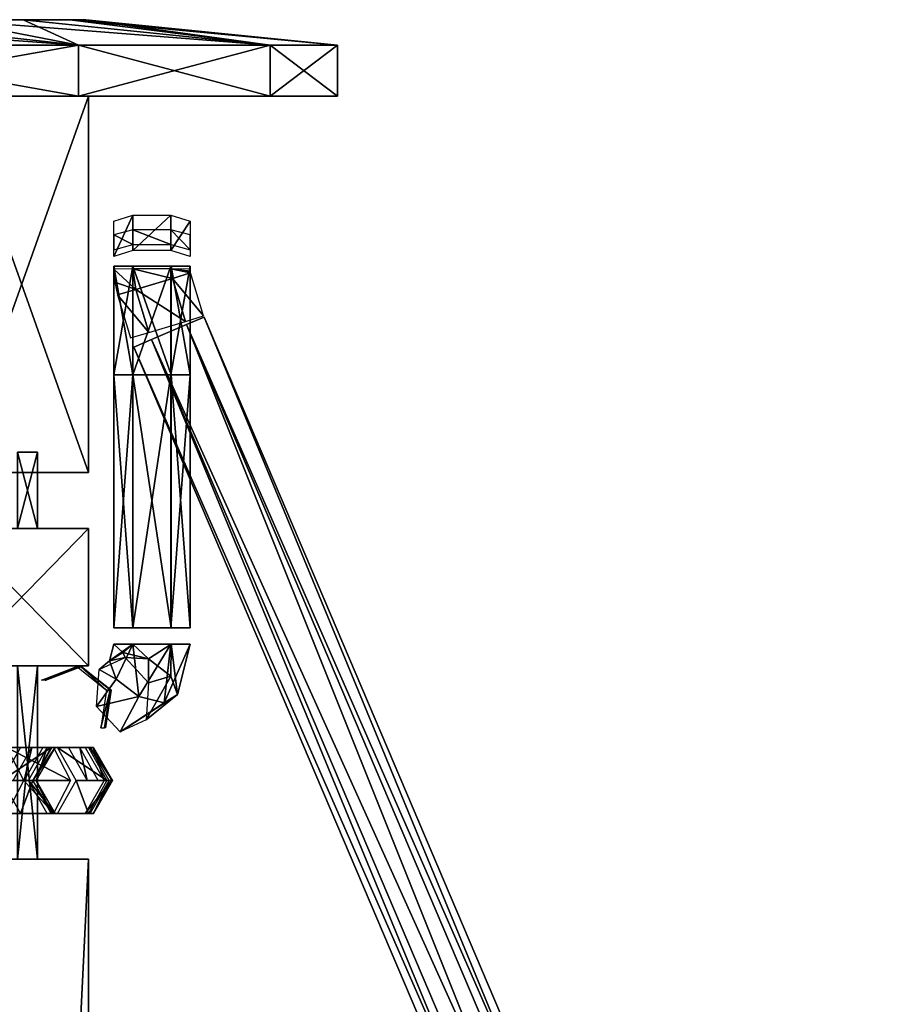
# Model space of a CAD drawing. Header units: millimetres. Extents: x -28.2 to 28.2, y -16.2 to 42.5.
# Tile 8 of 8: x 11.1 to 28.2, y 13.2 to 32.5. Entities that reach past the tile are written whole.
import ezdxf

# ---------------------------------------------------------------- set-up
doc = ezdxf.new("R2010")
doc.units = ezdxf.units.MM
doc.header["$LTSCALE"] = 65.185185
for name, color, linetype in [('10', 7, 'CONTINUOUS'), ('107', 7, 'CONTINUOUS'), ('108', 7, 'CONTINUOUS'), ('109', 7, 'CONTINUOUS'), ('11', 7, 'CONTINUOUS'), ('110', 7, 'CONTINUOUS'), ('111', 7, 'CONTINUOUS'), ('112', 7, 'CONTINUOUS'), ('113', 7, 'CONTINUOUS'), ('114', 7, 'CONTINUOUS'), ('115', 7, 'CONTINUOUS'), ('12', 7, 'CONTINUOUS'), ('13', 7, 'CONTINUOUS'), ('14', 7, 'CONTINUOUS'), ('15', 7, 'CONTINUOUS'), ('16', 7, 'CONTINUOUS'), ('161', 7, 'CONTINUOUS'), ('162', 7, 'CONTINUOUS'), ('163', 7, 'CONTINUOUS'), ('164', 7, 'CONTINUOUS'), ('165', 7, 'CONTINUOUS'), ('166', 7, 'CONTINUOUS'), ('167', 7, 'CONTINUOUS'), ('168', 7, 'CONTINUOUS'), ('169', 7, 'CONTINUOUS'), ('17', 7, 'CONTINUOUS'), ('19', 7, 'CONTINUOUS'), ('2', 7, 'CONTINUOUS'), ('3', 7, 'CONTINUOUS'), ('4', 7, 'CONTINUOUS'), ('5', 7, 'CONTINUOUS'), ('6', 7, 'CONTINUOUS'), ('66', 7, 'CONTINUOUS'), ('67', 7, 'CONTINUOUS'), ('68', 7, 'CONTINUOUS'), ('69', 7, 'CONTINUOUS'), ('70', 7, 'CONTINUOUS'), ('8', 7, 'CONTINUOUS'), ('9', 7, 'CONTINUOUS')]:
    doc.layers.add(name, color=color, linetype=linetype)

msp = doc.modelspace()

# ---------------------------------------------------------------- linework, layer by layer
at = {"layer": '10', "color": 7, "linetype": 'CONTINUOUS'}
for points in [[(12.5, 31, 3.571), (9.866, 31, 8.465), (12.5, 23.6, 3.571), (12.5, 31, 3.571)], [(12.5, 23.6, 3.571), (9.866, 31, 8.465), (9.866, 23.6, 8.465), (12.5, 23.6, 3.571)]]:
    msp.add_3dface(points, dxfattribs=at)
at = {"layer": '107', "linetype": 'CONTINUOUS'}
for points in [[(11.24, 17.55, 2.431), (11.023, 17.55, 3.278), (11.386, 18.2, 3.371), (11.24, 17.55, 2.431)], [(11.603, 18.2, 2.524), (11.24, 17.55, 2.431), (11.386, 18.2, 3.371), (11.603, 18.2, 2.524)], [(12.112, 18.2, 3.557), (11.603, 18.2, 2.524), (11.386, 18.2, 3.371), (12.112, 18.2, 3.557)], [(12.33, 18.2, 2.71), (11.603, 18.2, 2.524), (12.112, 18.2, 3.557), (12.33, 18.2, 2.71)], [(12.476, 17.55, 3.65), (12.33, 18.2, 2.71), (12.112, 18.2, 3.557), (12.476, 17.55, 3.65)], [(12.693, 17.55, 2.803), (12.33, 18.2, 2.71), (12.476, 17.55, 3.65), (12.693, 17.55, 2.803)]]:
    msp.add_3dface(points, dxfattribs=at)
at = {"layer": '108', "linetype": 'CONTINUOUS'}
for points in [[(11.474, 17.55, 0.745), (11.32, 17.55, 2.025), (11.692, 18.2, 2.069), (11.474, 17.55, 0.745)], [(11.846, 18.2, 0.79), (11.474, 17.55, 0.745), (11.692, 18.2, 2.069), (11.846, 18.2, 0.79)], [(12.437, 18.2, 2.159), (11.846, 18.2, 0.79), (11.692, 18.2, 2.069), (12.437, 18.2, 2.159)], [(12.591, 18.2, 0.879), (11.846, 18.2, 0.79), (12.437, 18.2, 2.159), (12.591, 18.2, 0.879)], [(12.809, 17.55, 2.204), (12.591, 18.2, 0.879), (12.437, 18.2, 2.159), (12.809, 17.55, 2.204)], [(12.963, 17.55, 0.924), (12.591, 18.2, 0.879), (12.809, 17.55, 2.204), (12.963, 17.55, 0.924)]]:
    msp.add_3dface(points, dxfattribs=at)
at = {"layer": '109', "linetype": 'CONTINUOUS'}
for points in [[(11.32, 17.55, 2.025), (11.474, 17.55, 0.745), (11.846, 16.9, 0.79), (11.32, 17.55, 2.025)], [(11.32, 17.55, 2.025), (11.846, 16.9, 0.79), (11.692, 16.9, 2.069), (11.32, 17.55, 2.025)], [(12.591, 16.9, 0.879), (12.963, 17.55, 0.924), (12.437, 16.9, 2.159), (12.591, 16.9, 0.879)], [(12.963, 17.55, 0.924), (12.809, 17.55, 2.204), (12.437, 16.9, 2.159), (12.963, 17.55, 0.924)], [(11.692, 16.9, 2.069), (12.591, 16.9, 0.879), (12.437, 16.9, 2.159), (11.692, 16.9, 2.069)], [(11.846, 16.9, 0.79), (12.591, 16.9, 0.879), (11.692, 16.9, 2.069), (11.846, 16.9, 0.79)]]:
    msp.add_3dface(points, dxfattribs=at)
at = {"layer": '11', "color": 7, "linetype": 'CONTINUOUS'}
for points in [[(-16.075, 31, 6.659), (-17.4, 31), (16.075, 31, 6.659), (-16.075, 31, 6.659)], [(-16.075, 31, -6.659), (17.4, 31), (-17.4, 31), (-16.075, 31, -6.659)], [(-17.4, 31), (17.4, 31), (16.075, 31, 6.659), (-17.4, 31)], [(-12.304, 31, -12.304), (16.075, 31, -6.659), (-16.075, 31, -6.659), (-12.304, 31, -12.304)], [(12.304, 31, 12.304), (-16.075, 31, 6.659), (16.075, 31, 6.659), (12.304, 31, 12.304)], [(-12.304, 31, 12.304), (-16.075, 31, 6.659), (12.304, 31, 12.304), (-12.304, 31, 12.304)], [(16.075, 31, -6.659), (17.4, 31), (-16.075, 31, -6.659), (16.075, 31, -6.659)], [(-6.659, 31, -16.076), (12.304, 31, -12.304), (-12.304, 31, -12.304), (-6.659, 31, -16.076)], [(6.659, 31, 16.076), (-12.304, 31, 12.304), (12.304, 31, 12.304), (6.659, 31, 16.076)], [(12.304, 31, -12.304), (16.075, 31, -6.659), (-12.304, 31, -12.304), (12.304, 31, -12.304)], [(6.659, 31, -16.076), (12.304, 31, -12.304), (-6.659, 31, -16.076), (6.659, 31, -16.076)]]:
    msp.add_3dface(points, dxfattribs=at)
at = {"layer": '110', "linetype": 'CONTINUOUS'}
for points in [[(11.783, 18.2, -1.426), (11.408, 17.55, -1.415), (11.849, 18.2, 0.726), (11.783, 18.2, -1.426)], [(11.408, 17.55, -1.415), (11.474, 17.55, 0.738), (11.849, 18.2, 0.726), (11.408, 17.55, -1.415)], [(12.598, 18.2, 0.703), (11.783, 18.2, -1.426), (11.849, 18.2, 0.726), (12.598, 18.2, 0.703)], [(12.533, 18.2, -1.449), (11.783, 18.2, -1.426), (12.598, 18.2, 0.703), (12.533, 18.2, -1.449)], [(12.973, 17.55, 0.692), (12.533, 18.2, -1.449), (12.598, 18.2, 0.703), (12.973, 17.55, 0.692)], [(12.907, 17.55, -1.46), (12.533, 18.2, -1.449), (12.973, 17.55, 0.692), (12.907, 17.55, -1.46)]]:
    msp.add_3dface(points, dxfattribs=at)
at = {"layer": '111', "linetype": 'CONTINUOUS'}
for points in [[(11.474, 17.55, 0.738), (11.408, 17.55, -1.415), (11.783, 16.9, -1.426), (11.474, 17.55, 0.738)], [(11.474, 17.55, 0.738), (11.783, 16.9, -1.426), (11.849, 16.9, 0.726), (11.474, 17.55, 0.738)], [(12.533, 16.9, -1.449), (12.907, 17.55, -1.46), (12.598, 16.9, 0.703), (12.533, 16.9, -1.449)], [(12.907, 17.55, -1.46), (12.973, 17.55, 0.692), (12.598, 16.9, 0.703), (12.907, 17.55, -1.46)], [(11.783, 16.9, -1.426), (12.533, 16.9, -1.449), (11.849, 16.9, 0.726), (11.783, 16.9, -1.426)], [(11.849, 16.9, 0.726), (12.533, 16.9, -1.449), (12.598, 16.9, 0.703), (11.849, 16.9, 0.726)]]:
    msp.add_3dface(points, dxfattribs=at)
at = {"layer": '112', "linetype": 'CONTINUOUS'}
for points in [[(11.164, 18.2, -4.028), (10.799, 17.55, -3.94), (11.771, 18.2, -1.513), (11.164, 18.2, -4.028)], [(10.799, 17.55, -3.94), (11.407, 17.55, -1.425), (11.771, 18.2, -1.513), (10.799, 17.55, -3.94)], [(12.5, 18.2, -1.689), (11.164, 18.2, -4.028), (11.771, 18.2, -1.513), (12.5, 18.2, -1.689)], [(11.893, 18.2, -4.204), (11.164, 18.2, -4.028), (12.5, 18.2, -1.689), (11.893, 18.2, -4.204)], [(12.865, 17.55, -1.777), (11.893, 18.2, -4.204), (12.5, 18.2, -1.689), (12.865, 17.55, -1.777)], [(12.257, 17.55, -4.293), (11.893, 18.2, -4.204), (12.865, 17.55, -1.777), (12.257, 17.55, -4.293)]]:
    msp.add_3dface(points, dxfattribs=at)
at = {"layer": '113', "linetype": 'CONTINUOUS'}
for points in [[(11.407, 17.55, -1.425), (10.799, 17.55, -3.94), (11.164, 16.9, -4.028), (11.407, 17.55, -1.425)], [(11.407, 17.55, -1.425), (11.164, 16.9, -4.028), (11.771, 16.9, -1.513), (11.407, 17.55, -1.425)], [(11.893, 16.9, -4.204), (12.257, 17.55, -4.293), (12.5, 16.9, -1.689), (11.893, 16.9, -4.204)], [(12.257, 17.55, -4.293), (12.865, 17.55, -1.777), (12.5, 16.9, -1.689), (12.257, 17.55, -4.293)], [(11.164, 16.9, -4.028), (11.893, 16.9, -4.204), (11.771, 16.9, -1.513), (11.164, 16.9, -4.028)], [(11.771, 16.9, -1.513), (11.893, 16.9, -4.204), (12.5, 16.9, -1.689), (11.771, 16.9, -1.513)]]:
    msp.add_3dface(points, dxfattribs=at)
at = {"layer": '114', "linetype": 'CONTINUOUS'}
for points in [[(11.812, 18.2, -4.433), (10.217, 18.2, -6.042), (11.134, 18.2, -4.111), (11.812, 18.2, -4.433)], [(10.894, 18.2, -6.364), (10.217, 18.2, -6.042), (11.812, 18.2, -4.433), (10.894, 18.2, -6.364)], [(12.15, 17.55, -4.594), (10.894, 18.2, -6.364), (11.812, 18.2, -4.433), (12.15, 17.55, -4.594)], [(11.233, 17.55, -6.525), (10.894, 18.2, -6.364), (12.15, 17.55, -4.594), (11.233, 17.55, -6.525)]]:
    msp.add_3dface(points, dxfattribs=at)
at = {"layer": '115', "linetype": 'CONTINUOUS'}
for points in [[(10.894, 16.9, -6.364), (11.233, 17.55, -6.525), (11.812, 16.9, -4.433), (10.894, 16.9, -6.364)], [(11.233, 17.55, -6.525), (12.15, 17.55, -4.594), (11.812, 16.9, -4.433), (11.233, 17.55, -6.525)], [(11.134, 16.9, -4.111), (10.894, 16.9, -6.364), (11.812, 16.9, -4.433), (11.134, 16.9, -4.111)]]:
    msp.add_3dface(points, dxfattribs=at)
at = {"layer": '12', "color": 7, "linetype": 'CONTINUOUS'}
for points in [[(6.659, 32, 16.076), (12.304, 31, 12.304), (12.304, 32, 12.304), (6.659, 32, 16.076)], [(6.659, 31, 16.076), (12.304, 31, 12.304), (6.659, 32, 16.076), (6.659, 31, 16.076)], [(12.304, 32, 12.304), (16.075, 31, 6.659), (16.076, 32, 6.659), (12.304, 32, 12.304)], [(12.304, 31, 12.304), (16.075, 31, 6.659), (12.304, 32, 12.304), (12.304, 31, 12.304)], [(16.075, 31, 6.659), (17.4, 31), (16.076, 32, 6.659), (16.075, 31, 6.659)], [(17.4, 31), (17.4, 32), (16.076, 32, 6.659), (17.4, 31)]]:
    msp.add_3dface(points, dxfattribs=at)
at = {"layer": '13', "color": 7, "linetype": 'CONTINUOUS'}
for points in [[(-12.138, 32.5, 2.77), (12.45, 32.5), (-12.45, 32.5), (-12.138, 32.5, 2.77)], [(-12.45, 32.5), (12.45, 32.5), (12.138, 32.5, -2.77), (-12.45, 32.5)], [(-12.138, 32.5, -2.77), (-12.45, 32.5), (12.138, 32.5, -2.77), (-12.138, 32.5, -2.77)], [(12.138, 32.5, 2.77), (12.45, 32.5), (-12.138, 32.5, 2.77), (12.138, 32.5, 2.77)], [(-11.217, 32.5, 5.402), (12.138, 32.5, 2.77), (-12.138, 32.5, 2.77), (-11.217, 32.5, 5.402)], [(-11.217, 32.5, -5.402), (-12.138, 32.5, -2.77), (11.217, 32.5, -5.402), (-11.217, 32.5, -5.402)], [(11.217, 32.5, -5.402), (-12.138, 32.5, -2.77), (12.138, 32.5, -2.77), (11.217, 32.5, -5.402)], [(11.217, 32.5, 5.402), (12.138, 32.5, 2.77), (-11.217, 32.5, 5.402), (11.217, 32.5, 5.402)], [(-9.734, 32.5, 7.762), (11.217, 32.5, 5.402), (-11.217, 32.5, 5.402), (-9.734, 32.5, 7.762)], [(9.734, 32.5, -7.762), (-11.217, 32.5, -5.402), (11.217, 32.5, -5.402), (9.734, 32.5, -7.762)], [(9.734, 32.5, 7.762), (11.217, 32.5, 5.402), (-9.734, 32.5, 7.762), (9.734, 32.5, 7.762)]]:
    msp.add_3dface(points, dxfattribs=at)
at = {"layer": '14', "color": 7, "linetype": 'CONTINUOUS'}
for points in [[(12.5, 31, -3.571), (9.866, 23.6, -8.465), (9.866, 31, -8.465), (12.5, 31, -3.571)], [(12.5, 23.6, -3.571), (9.866, 23.6, -8.465), (12.5, 31, -3.571), (12.5, 23.6, -3.571)]]:
    msp.add_3dface(points, dxfattribs=at)
at = {"layer": '15', "color": 7, "linetype": 'CONTINUOUS'}
for points in [[(12.304, 31, -12.304), (6.659, 31, -16.076), (12.304, 32, -12.304), (12.304, 31, -12.304)], [(12.304, 32, -12.304), (6.659, 31, -16.076), (6.659, 32, -16.076), (12.304, 32, -12.304)], [(16.075, 31, -6.659), (12.304, 31, -12.304), (16.076, 32, -6.659), (16.075, 31, -6.659)], [(16.076, 32, -6.659), (12.304, 31, -12.304), (12.304, 32, -12.304), (16.076, 32, -6.659)], [(17.4, 32), (16.075, 31, -6.659), (16.076, 32, -6.659), (17.4, 32)], [(17.4, 31), (16.075, 31, -6.659), (17.4, 32), (17.4, 31)]]:
    msp.add_3dface(points, dxfattribs=at)
at = {"layer": '16', "color": 7, "linetype": 'CONTINUOUS'}
for points in [[(12.304, 32, 12.304), (7.762, 32.5, 9.734), (5.402, 32.5, 11.217), (12.304, 32, 12.304)], [(6.659, 32, 16.076), (12.304, 32, 12.304), (5.402, 32.5, 11.217), (6.659, 32, 16.076)], [(12.304, 32, 12.304), (9.734, 32.5, 7.762), (7.762, 32.5, 9.734), (12.304, 32, 12.304)], [(12.304, 32, 12.304), (16.076, 32, 6.659), (9.734, 32.5, 7.762), (12.304, 32, 12.304)], [(16.076, 32, 6.659), (11.217, 32.5, 5.402), (9.734, 32.5, 7.762), (16.076, 32, 6.659)], [(16.076, 32, 6.659), (12.138, 32.5, 2.77), (11.217, 32.5, 5.402), (16.076, 32, 6.659)], [(17.4, 32), (12.45, 32.5), (12.138, 32.5, 2.77), (17.4, 32)], [(16.076, 32, 6.659), (17.4, 32), (12.138, 32.5, 2.77), (16.076, 32, 6.659)]]:
    msp.add_3dface(points, dxfattribs=at)
at = {"layer": '161', "linetype": 'CONTINUOUS'}
for points in [[(13.374, 27.964, -3.12), (13, 27.843, -2.481), (13.374, 28.66, -2.987), (13.374, 27.964, -3.12)], [(13, 27.843, -2.481), (13, 28.538, -2.348), (13.374, 28.66, -2.987), (13, 27.843, -2.481)], [(14.124, 28.66, -2.988), (13.374, 27.964, -3.12), (13.374, 28.66, -2.987), (14.124, 28.66, -2.988)], [(14.124, 27.965, -3.121), (13.374, 27.964, -3.12), (14.124, 28.66, -2.988), (14.124, 27.965, -3.121)], [(14.5, 28.539, -2.351), (14.124, 27.965, -3.121), (14.124, 28.66, -2.988), (14.5, 28.539, -2.351)], [(14.5, 27.843, -2.483), (14.124, 27.965, -3.121), (14.5, 28.539, -2.351), (14.5, 27.843, -2.483)]]:
    msp.add_3dface(points, dxfattribs=at)
at = {"layer": '162', "linetype": 'CONTINUOUS'}
for points in [[(13, 25.518, -2.499), (13, 27.655, -2.499), (13.374, 27.655, -3.149), (13, 25.518, -2.499)], [(13.374, 25.518, -3.149), (13, 25.518, -2.499), (13.374, 27.655, -3.149), (13.374, 25.518, -3.149)], [(14.124, 27.655, -3.15), (13.374, 25.518, -3.149), (13.374, 27.655, -3.149), (14.124, 27.655, -3.15)], [(14.124, 25.518, -3.15), (13.374, 25.518, -3.149), (14.124, 27.655, -3.15), (14.124, 25.518, -3.15)], [(14.5, 27.655, -2.501), (14.124, 25.518, -3.15), (14.124, 27.655, -3.15), (14.5, 27.655, -2.501)], [(14.5, 25.518, -2.501), (14.124, 25.518, -3.15), (14.5, 27.655, -2.501), (14.5, 25.518, -2.501)]]:
    msp.add_3dface(points, dxfattribs=at)
at = {"layer": '163', "linetype": 'CONTINUOUS'}
for points in [[(13, 27.655, -2.499), (13, 25.518, -2.499), (13.376, 25.518, -1.85), (13, 27.655, -2.499)], [(13, 27.655, -2.499), (13.376, 25.518, -1.85), (13.376, 27.655, -1.85), (13, 27.655, -2.499)], [(13.376, 25.518, -1.85), (14.126, 25.518, -1.851), (13.376, 27.655, -1.85), (13.376, 25.518, -1.85)], [(13.376, 27.655, -1.85), (14.126, 25.518, -1.851), (14.126, 27.655, -1.851), (13.376, 27.655, -1.85)], [(14.5, 25.518, -2.501), (14.5, 27.655, -2.501), (14.126, 27.655, -1.851), (14.5, 25.518, -2.501)], [(14.126, 25.518, -1.851), (14.5, 25.518, -2.501), (14.126, 27.655, -1.851), (14.126, 25.518, -1.851)]]:
    msp.add_3dface(points, dxfattribs=at)
at = {"layer": '164', "linetype": 'CONTINUOUS'}
for points in [[(13, 25.518, -2.499), (13.374, 25.518, -3.149), (13, 20.55, -2.499), (13, 25.518, -2.499)], [(13, 20.55, -2.499), (13.374, 25.518, -3.149), (13.374, 20.55, -3.149), (13, 20.55, -2.499)], [(13.374, 25.518, -3.149), (14.124, 25.518, -3.15), (13.374, 20.55, -3.149), (13.374, 25.518, -3.149)], [(13.374, 20.55, -3.149), (14.124, 25.518, -3.15), (14.124, 20.55, -3.15), (13.374, 20.55, -3.149)], [(14.124, 25.518, -3.15), (14.5, 25.518, -2.501), (14.124, 20.55, -3.15), (14.124, 25.518, -3.15)], [(14.124, 20.55, -3.15), (14.5, 25.518, -2.501), (14.5, 20.55, -2.501), (14.124, 20.55, -3.15)]]:
    msp.add_3dface(points, dxfattribs=at)
at = {"layer": '165', "linetype": 'CONTINUOUS'}
for points in [[(13, 25.518, -2.499), (13, 20.55, -2.499), (13.376, 20.55, -1.85), (13, 25.518, -2.499)], [(13.376, 25.518, -1.85), (13, 25.518, -2.499), (13.376, 20.55, -1.85), (13.376, 25.518, -1.85)], [(14.126, 25.518, -1.851), (13.376, 25.518, -1.85), (14.126, 20.55, -1.851), (14.126, 25.518, -1.851)], [(14.126, 20.55, -1.851), (13.376, 25.518, -1.85), (13.376, 20.55, -1.85), (14.126, 20.55, -1.851)], [(14.5, 25.518, -2.501), (14.126, 25.518, -1.851), (14.5, 20.55, -2.501), (14.5, 25.518, -2.501)], [(14.5, 20.55, -2.501), (14.126, 25.518, -1.851), (14.126, 20.55, -1.851), (14.5, 20.55, -2.501)]]:
    msp.add_3dface(points, dxfattribs=at)
at = {"layer": '166', "linetype": 'CONTINUOUS'}
for points in [[(12.917, 19.897, -2.405), (13, 20.228, -2.499), (13.374, 20.228, -3.149), (12.917, 19.897, -2.405)], [(13.047, 19.539, -2.835), (12.917, 19.897, -2.405), (13.374, 20.228, -3.149), (13.047, 19.539, -2.835)], [(13.492, 19.198, -2.96), (13.047, 19.539, -2.835), (13.374, 20.228, -3.149), (13.492, 19.198, -2.96)], [(14.124, 20.228, -3.15), (13.492, 19.198, -2.96), (13.374, 20.228, -3.149), (14.124, 20.228, -3.15)], [(13.991, 19.074, -2.706), (13.492, 19.198, -2.96), (14.124, 20.228, -3.15), (13.991, 19.074, -2.706)], [(14.5, 20.228, -2.501), (13.991, 19.074, -2.706), (14.124, 20.228, -3.15), (14.5, 20.228, -2.501)], [(14.253, 19.24, -2.222), (13.991, 19.074, -2.706), (14.5, 20.228, -2.501), (14.253, 19.24, -2.222)], [(12.917, 19.897, -2.405), (13.047, 19.539, -2.835), (12.71, 19.73, -2.172), (12.917, 19.897, -2.405)], [(12.71, 19.73, -2.172), (13.047, 19.539, -2.835), (12.66, 19.002, -2.343), (12.71, 19.73, -2.172)], [(13.047, 19.539, -2.835), (13.492, 19.198, -2.96), (12.66, 19.002, -2.343), (13.047, 19.539, -2.835)], [(12.66, 19.002, -2.343), (13.492, 19.198, -2.96), (13.123, 18.508, -2.02), (12.66, 19.002, -2.343)], [(13.123, 18.508, -2.02), (14.253, 19.24, -2.222), (13.635, 18.742, -1.525), (13.123, 18.508, -2.02)], [(13.991, 19.074, -2.706), (14.253, 19.24, -2.222), (13.123, 18.508, -2.02), (13.991, 19.074, -2.706)], [(13.492, 19.198, -2.96), (13.991, 19.074, -2.706), (13.123, 18.508, -2.02), (13.492, 19.198, -2.96)]]:
    msp.add_3dface(points, dxfattribs=at)
at = {"layer": '167', "linetype": 'CONTINUOUS'}
for points in [[(13, 20.228, -2.499), (12.917, 19.897, -2.405), (13.179, 20.062, -1.922), (13, 20.228, -2.499)], [(13, 20.228, -2.499), (13.179, 20.062, -1.922), (13.376, 20.228, -1.85), (13, 20.228, -2.499)], [(13.179, 20.062, -1.922), (13.679, 19.938, -1.668), (13.376, 20.228, -1.85), (13.179, 20.062, -1.922)], [(13.376, 20.228, -1.85), (13.679, 19.938, -1.668), (14.126, 20.228, -1.851), (13.376, 20.228, -1.85)], [(13.679, 19.938, -1.668), (14.124, 19.597, -1.793), (14.126, 20.228, -1.851), (13.679, 19.938, -1.668)], [(14.124, 19.597, -1.793), (14.253, 19.24, -2.222), (14.126, 20.228, -1.851), (14.124, 19.597, -1.793)], [(14.253, 19.24, -2.222), (14.5, 20.228, -2.501), (14.126, 20.228, -1.851), (14.253, 19.24, -2.222)], [(12.917, 19.897, -2.405), (12.71, 19.73, -2.172), (13.223, 19.965, -1.677), (12.917, 19.897, -2.405)], [(13.179, 20.062, -1.922), (12.917, 19.897, -2.405), (13.223, 19.965, -1.677), (13.179, 20.062, -1.922)], [(13.679, 19.938, -1.668), (13.179, 20.062, -1.922), (13.223, 19.965, -1.677), (13.679, 19.938, -1.668)], [(13.685, 19.471, -1.353), (13.679, 19.938, -1.668), (13.223, 19.965, -1.677), (13.685, 19.471, -1.353)], [(14.124, 19.597, -1.793), (13.679, 19.938, -1.668), (13.685, 19.471, -1.353), (14.124, 19.597, -1.793)], [(13.635, 18.742, -1.525), (14.124, 19.597, -1.793), (13.685, 19.471, -1.353), (13.635, 18.742, -1.525)], [(13.635, 18.742, -1.525), (14.253, 19.24, -2.222), (14.124, 19.597, -1.793), (13.635, 18.742, -1.525)]]:
    msp.add_3dface(points, dxfattribs=at)
at = {"layer": '168', "linetype": 'CONTINUOUS'}
for points in [[(11.663, 19.519, 0.128), (12.362, 19.791, 0.11), (11.65, 19.519, -0.364), (11.663, 19.519, 0.128)], [(11.65, 19.519, -0.364), (12.362, 19.791, 0.11), (12.349, 19.791, -0.382), (11.65, 19.519, -0.364)], [(12.362, 19.791, 0.11), (12.947, 19.323, 0.094), (12.349, 19.791, -0.382), (12.362, 19.791, 0.11)], [(12.349, 19.791, -0.382), (12.947, 19.323, 0.094), (12.934, 19.323, -0.397), (12.349, 19.791, -0.382)], [(12.834, 18.581, 0.097), (12.821, 18.581, -0.394), (12.934, 19.323, -0.397), (12.834, 18.581, 0.097)], [(12.947, 19.323, 0.094), (12.834, 18.581, 0.097), (12.934, 19.323, -0.397), (12.947, 19.323, 0.094)]]:
    msp.add_3dface(points, dxfattribs=at)
at = {"layer": '169', "linetype": 'CONTINUOUS'}
for points in [[(11.576, 19.519, 1.429), (12.272, 19.791, 1.489), (11.65, 19.519, 0.578), (11.576, 19.519, 1.429)], [(11.65, 19.519, 0.578), (12.272, 19.791, 1.489), (12.346, 19.791, 0.638), (11.65, 19.519, 0.578)], [(12.272, 19.791, 1.489), (12.855, 19.323, 1.54), (12.346, 19.791, 0.638), (12.272, 19.791, 1.489)], [(12.346, 19.791, 0.638), (12.855, 19.323, 1.54), (12.929, 19.323, 0.689), (12.346, 19.791, 0.638)], [(12.855, 19.323, 1.54), (12.742, 18.581, 1.53), (12.929, 19.323, 0.689), (12.855, 19.323, 1.54)], [(12.742, 18.581, 1.53), (12.816, 18.581, 0.679), (12.929, 19.323, 0.689), (12.742, 18.581, 1.53)]]:
    msp.add_3dface(points, dxfattribs=at)
at = {"layer": '17', "color": 7, "linetype": 'CONTINUOUS'}
for points in [[(7.762, 32.5, -9.734), (12.304, 32, -12.304), (6.659, 32, -16.076), (7.762, 32.5, -9.734)], [(7.762, 32.5, -9.734), (9.734, 32.5, -7.762), (12.304, 32, -12.304), (7.762, 32.5, -9.734)], [(9.734, 32.5, -7.762), (11.217, 32.5, -5.402), (12.304, 32, -12.304), (9.734, 32.5, -7.762)], [(11.217, 32.5, -5.402), (12.138, 32.5, -2.77), (16.076, 32, -6.659), (11.217, 32.5, -5.402)], [(11.217, 32.5, -5.402), (16.076, 32, -6.659), (12.304, 32, -12.304), (11.217, 32.5, -5.402)], [(12.138, 32.5, -2.77), (12.45, 32.5), (16.076, 32, -6.659), (12.138, 32.5, -2.77)], [(12.45, 32.5), (17.4, 32), (16.076, 32, -6.659), (12.45, 32.5)]]:
    msp.add_3dface(points, dxfattribs=at)
at = {"layer": '19', "color": 7, "linetype": 'CONTINUOUS'}
for points in [[(12.5, 31, 3.571), (12.5, 23.6, 3.571), (12.5, 31, -3.571), (12.5, 31, 3.571)], [(12.5, 23.6, 3.571), (12.5, 23.6, -3.571), (12.5, 31, -3.571), (12.5, 23.6, 3.571)]]:
    msp.add_3dface(points, dxfattribs=at)
at = {"layer": '2', "color": 7, "linetype": 'CONTINUOUS'}
for points in [[(11.713, 0, -5.64), (8.105, 0, -10.164), (9.866, 16, -8.465), (11.713, 0, -5.64)], [(12.5, 16, -3.571), (11.713, 0, -5.64), (9.866, 16, -8.465), (12.5, 16, -3.571)], [(12.5, 3.75, -3.571), (11.713, 0, -5.64), (12.5, 16, -3.571), (12.5, 3.75, -3.571)]]:
    msp.add_3dface(points, dxfattribs=at)
at = {"layer": '3', "color": 7, "linetype": 'CONTINUOUS'}
for points in [[(9.866, 19.8, 8.465), (12.5, 19.8, 3.571), (9.866, 22.5, 8.465), (9.866, 19.8, 8.465)], [(9.866, 22.5, 8.465), (12.5, 19.8, 3.571), (12.5, 22.5, 3.571), (9.866, 22.5, 8.465)], [(12.5, 22.5, -3.571), (12.5, 19.8, -3.571), (9.866, 19.8, -8.465), (12.5, 22.5, -3.571)], [(9.866, 22.5, -8.465), (12.5, 22.5, -3.571), (9.866, 19.8, -8.465), (9.866, 22.5, -8.465)], [(8.105, 0, 10.164), (11.713, 0, 5.64), (9.866, 16, 8.465), (8.105, 0, 10.164)], [(12.5, 16, 3.571), (9.866, 16, 8.465), (12.5, 3.75, 3.571), (12.5, 16, 3.571)], [(9.866, 16, 8.465), (11.713, 0, 5.64), (12.5, 3.75, 3.571), (9.866, 16, 8.465)]]:
    msp.add_3dface(points, dxfattribs=at)
at = {"layer": '4', "color": 7, "linetype": 'CONTINUOUS'}
for points in [[(11.5, 16), (11.5, 19.8), (11.108, 19.8, 2.976), (11.5, 16)], [(11.108, 16, 2.976), (11.5, 16), (11.108, 19.8, 2.976), (11.108, 16, 2.976)]]:
    msp.add_3dface(points, dxfattribs=at)
at = {"layer": '5', "color": 7, "linetype": 'CONTINUOUS'}
for points in [[(11.5, 19.8), (11.5, 16), (11.108, 16, -2.976), (11.5, 19.8)], [(11.108, 19.8, -2.976), (11.5, 19.8), (11.108, 16, -2.976), (11.108, 19.8, -2.976)]]:
    msp.add_3dface(points, dxfattribs=at)
at = {"layer": '6', "color": 7, "linetype": 'CONTINUOUS'}
for points in [[(12.5, 19.8, 3.571), (12.5, 22.5, -3.571), (12.5, 22.5, 3.571), (12.5, 19.8, 3.571)], [(12.5, 19.8, -3.571), (12.5, 22.5, -3.571), (12.5, 19.8, 3.571), (12.5, 19.8, -3.571)], [(12.5, 3.75, -3.571), (12.5, 16, -3.571), (12.5, 3.75, 3.571), (12.5, 3.75, -3.571)], [(12.5, 16, -3.571), (12.5, 16, 3.571), (12.5, 3.75, 3.571), (12.5, 16, -3.571)]]:
    msp.add_3dface(points, dxfattribs=at)
at = {"layer": '66', "linetype": 'CONTINUOUS'}
for points in [[(14.431, 26.507, 3.15), (28.19, -4.855, 2.5), (14.776, 26.654, 2.5), (14.431, 26.507, 3.15)], [(13.741, 26.213, 3.15), (27.845, -5.002, 3.15), (14.431, 26.507, 3.15), (13.741, 26.213, 3.15)], [(27.845, -5.002, 3.15), (28.19, -4.855, 2.5), (14.431, 26.507, 3.15), (27.845, -5.002, 3.15)], [(13.395, 26.066, 2.5), (27.155, -5.296, 3.15), (13.741, 26.213, 3.15), (13.395, 26.066, 2.5)], [(27.155, -5.296, 3.15), (27.845, -5.002, 3.15), (13.741, 26.213, 3.15), (27.155, -5.296, 3.15)], [(26.81, -5.443, 2.5), (27.155, -5.296, 3.15), (13.395, 26.066, 2.5), (26.81, -5.443, 2.5)]]:
    msp.add_3dface(points, dxfattribs=at)
at = {"layer": '67', "linetype": 'CONTINUOUS'}
for points in [[(14.776, 26.654, 2.5), (27.845, -5.002, 1.85), (14.431, 26.507, 1.85), (14.776, 26.654, 2.5)], [(28.19, -4.855, 2.5), (27.845, -5.002, 1.85), (14.776, 26.654, 2.5), (28.19, -4.855, 2.5)], [(14.431, 26.507, 1.85), (27.155, -5.296, 1.85), (13.741, 26.213, 1.85), (14.431, 26.507, 1.85)], [(27.845, -5.002, 1.85), (27.155, -5.296, 1.85), (14.431, 26.507, 1.85), (27.845, -5.002, 1.85)], [(26.81, -5.443, 2.5), (13.395, 26.066, 2.5), (13.741, 26.213, 1.85), (26.81, -5.443, 2.5)], [(27.155, -5.296, 1.85), (26.81, -5.443, 2.5), (13.741, 26.213, 1.85), (27.155, -5.296, 1.85)]]:
    msp.add_3dface(points, dxfattribs=at)
at = {"layer": '68', "linetype": 'CONTINUOUS'}
for points in [[(14.511, 27.525, 2.5), (14.152, 27.417, 3.15), (14.766, 26.679, 2.5), (14.511, 27.525, 2.5)], [(14.152, 27.417, 3.15), (13.434, 27.2, 3.15), (14.407, 26.571, 3.15), (14.152, 27.417, 3.15)], [(14.766, 26.679, 2.5), (14.152, 27.417, 3.15), (14.407, 26.571, 3.15), (14.766, 26.679, 2.5)], [(13.434, 27.2, 3.15), (13.075, 27.092, 2.5), (13.689, 26.354, 3.15), (13.434, 27.2, 3.15)], [(13.075, 27.092, 2.5), (13.33, 26.245, 2.5), (13.689, 26.354, 3.15), (13.075, 27.092, 2.5)], [(14.407, 26.571, 3.15), (13.434, 27.2, 3.15), (13.689, 26.354, 3.15), (14.407, 26.571, 3.15)]]:
    msp.add_3dface(points, dxfattribs=at)
at = {"layer": '69', "linetype": 'CONTINUOUS'}
for points in [[(13, 27.598, 2.497), (13.434, 27.2, 3.15), (13.374, 27.605, 3.147), (13, 27.598, 2.497)], [(13.019, 27.342, 2.499), (13.434, 27.2, 3.15), (13, 27.598, 2.497), (13.019, 27.342, 2.499)], [(13.374, 27.605, 3.147), (14.152, 27.417, 3.15), (14.124, 27.605, 3.148), (13.374, 27.605, 3.147)], [(13.434, 27.2, 3.15), (14.152, 27.417, 3.15), (13.374, 27.605, 3.147), (13.434, 27.2, 3.15)], [(14.124, 27.605, 3.148), (14.511, 27.525, 2.5), (14.503, 27.561, 2.5), (14.124, 27.605, 3.148)], [(14.5, 27.598, 2.5), (14.124, 27.605, 3.148), (14.503, 27.561, 2.5), (14.5, 27.598, 2.5)], [(14.152, 27.417, 3.15), (14.511, 27.525, 2.5), (14.124, 27.605, 3.148), (14.152, 27.417, 3.15)], [(13.075, 27.092, 2.5), (13.434, 27.2, 3.15), (13.019, 27.342, 2.499), (13.075, 27.092, 2.5)]]:
    msp.add_3dface(points, dxfattribs=at)
at = {"layer": '70', "linetype": 'CONTINUOUS'}
for points in [[(13.374, 28.372, 3.078), (13, 28.27, 2.436), (13.374, 28.081, 3.125), (13.374, 28.372, 3.078)], [(13, 28.27, 2.436), (13, 27.979, 2.482), (13.374, 28.081, 3.125), (13, 28.27, 2.436)], [(14.124, 28.081, 3.126), (13.374, 28.372, 3.078), (13.374, 28.081, 3.125), (14.124, 28.081, 3.126)], [(14.124, 28.372, 3.08), (13.374, 28.372, 3.078), (14.124, 28.081, 3.126), (14.124, 28.372, 3.08)], [(14.5, 27.98, 2.485), (14.124, 28.372, 3.08), (14.124, 28.081, 3.126), (14.5, 27.98, 2.485)], [(14.5, 28.271, 2.439), (14.124, 28.372, 3.08), (14.5, 27.98, 2.485), (14.5, 28.271, 2.439)]]:
    msp.add_3dface(points, dxfattribs=at)
at = {"layer": '8', "color": 7, "linetype": 'CONTINUOUS'}
for points in [[(11.5, 22.5), (11.108, 22.5, -2.976), (11.5, 24), (11.5, 22.5)], [(11.5, 24), (11.108, 22.5, -2.976), (11.108, 24, -2.976), (11.5, 24)]]:
    msp.add_3dface(points, dxfattribs=at)
at = {"layer": '9', "color": 7, "linetype": 'CONTINUOUS'}
for points in [[(11.5, 22.5), (11.5, 24), (11.108, 24, 2.976), (11.5, 22.5)], [(11.5, 22.5), (11.108, 24, 2.976), (11.108, 22.5, 2.976), (11.5, 22.5)]]:
    msp.add_3dface(points, dxfattribs=at)

doc.saveas('drawing.dxf')
